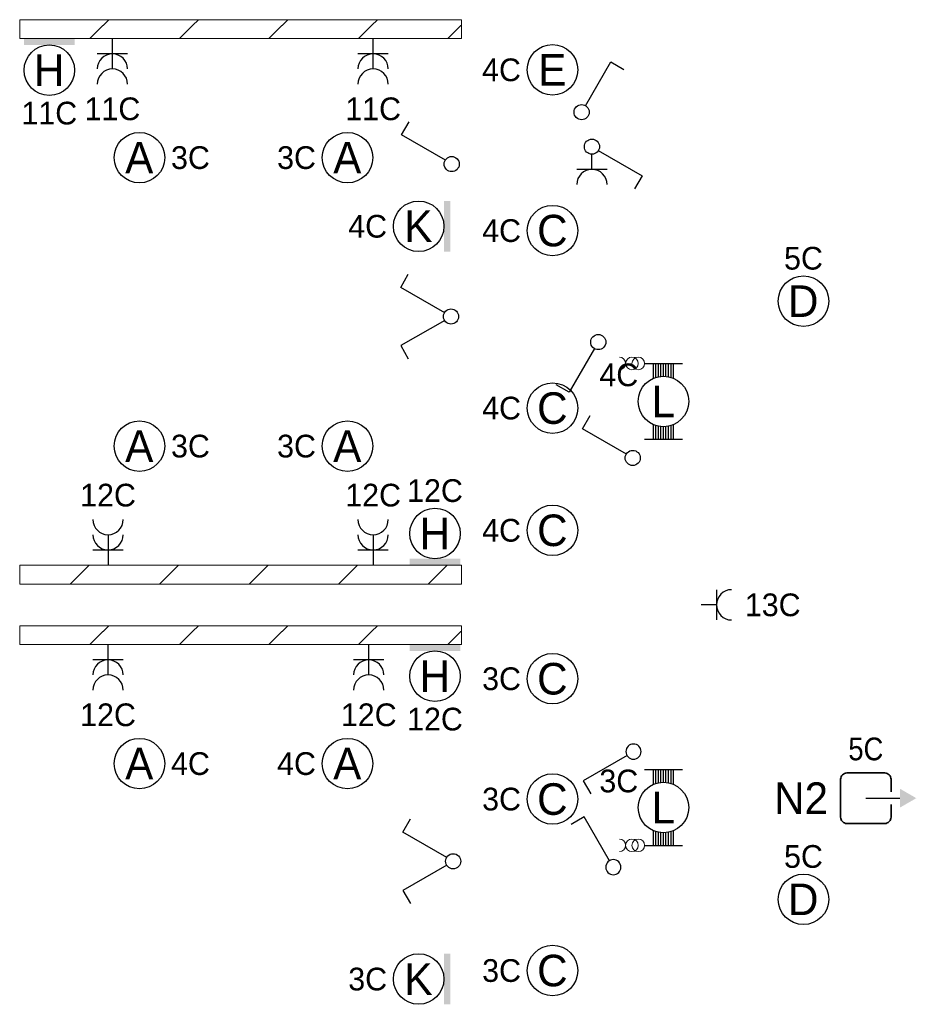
# Model space of a CAD drawing. Header units: millimetres. Extents: x 2866 to 82825, y 5804 to 55791.
# Tile 17 of 28: x 4098 to 11201, y 45595 to 53395. Entities that reach past the tile are written whole.
import ezdxf
from ezdxf.enums import TextEntityAlignment as Align

# ---------------------------------------------------------------- set-up
doc = ezdxf.new("R2010")
doc.units = ezdxf.units.MM
doc.linetypes.add('DGN Style 1', pattern=[5.322597, 0.008856, -5.31374])
for name, color, linetype, lineweight in [('Level 14', 1, 'Continuous', 0), ('Level 16', 1, 'Continuous', 0), ('Level 18', 1, 'Continuous', 0), ('Level 19', 1, 'Continuous', 0), ('Level 20', 1, 'Continuous', 0)]:
    doc.layers.add(name, color=color, linetype=linetype, lineweight=lineweight)
doc.styles.add('Style-WORKING', font='WORKING.shx')

# ---------------------------------------------------------------- blocks, each defined once
blk = doc.blocks.new('EA7')
at = {"layer": 'Level 18', "color": 3, "linetype": 'Continuous', "lineweight": 25}
blk.add_circle((-2.5, 0), 2, dxfattribs=at)
blk.add_solid([(0, -2), (0, 2), (-0.5, -2), (-0.5, 2)], dxfattribs=at)
at = {"layer": 'Level 18', "color": 1, "linetype": 'Continuous', "lineweight": 18, "style": 'Style-WORKING'}
blk.add_attdef('EA7_1076', text='', height=1.8, dxfattribs=at).set_placement((-2.2, 2.5), align=Align.CENTER)
blk.add_attdef('EA7_1077', text='', height=1.8, dxfattribs=at).set_placement((-5, 0), align=Align.MIDDLE_RIGHT)
at = {"layer": 'Level 18', "color": 2, "linetype": 'Continuous', "lineweight": 18, "style": 'Style-WORKING'}
blk.add_attdef('EA7_1075', text='', height=2.5, dxfattribs=at).set_placement((-2.517, 0), align=Align.MIDDLE_CENTER)
at = {"layer": 'Level 18', "color": 1, "linetype": 'Continuous', "lineweight": 18, "style": 'Style-WORKING'}
blk.add_attdef('EA7_1078', text='', height=1.8, dxfattribs=at).set_placement((-2.2, -2.5), align=Align.TOP_CENTER)
blk = doc.blocks.new('EA9')
at = {"layer": 'Level 18', "color": 3, "linetype": 'Continuous', "lineweight": 25}
blk.add_circle((0, -2.5), 2, dxfattribs=at)
blk.add_solid([(-2, -0.5), (2, -0.5), (-2, 0), (2, 0)], dxfattribs=at)
at = {"layer": 'Level 18', "color": 2, "linetype": 'Continuous', "lineweight": 18, "style": 'Style-WORKING'}
blk.add_attdef('EA9_893', text='', height=2.5, dxfattribs=at).set_placement((-0.017, -2.5), align=Align.MIDDLE_CENTER)
at = {"layer": 'Level 18', "color": 1, "linetype": 'Continuous', "lineweight": 18, "style": 'Style-WORKING'}
blk.add_attdef('EA9_894', text='', height=1.8, dxfattribs=at).set_placement((-1.9, -2.5), align=Align.MIDDLE_RIGHT)
blk.add_attdef('EA9_895', text='', height=1.8, dxfattribs=at).set_placement((2.5, -2.5), align=Align.MIDDLE_LEFT)
blk.add_attdef('EA9_896', text='', height=1.8, dxfattribs=at).set_placement((0, -5), align=Align.TOP_CENTER)
blk = doc.blocks.new('EA6')
at = {"layer": 'Level 18', "color": 3, "linetype": 'Continuous', "lineweight": 25}
blk.add_circle((0, 2.5), 2, dxfattribs=at)
blk.add_solid([(-2, 0), (2, 0), (-2, 0.5), (2, 0.5)], dxfattribs=at)
at = {"layer": 'Level 18', "color": 1, "linetype": 'Continuous', "lineweight": 18, "style": 'Style-WORKING'}
blk.add_attdef('EA6_887', text='', height=1.8, dxfattribs=at).set_placement((0, 5), align=Align.CENTER)
blk.add_attdef('EA6_888', text='', height=1.8, dxfattribs=at).set_placement((-1.9, 2.5), align=Align.MIDDLE_RIGHT)
at = {"layer": 'Level 18', "color": 2, "linetype": 'Continuous', "lineweight": 18, "style": 'Style-WORKING'}
blk.add_attdef('EA6_886', text='', height=2.5, dxfattribs=at).set_placement((-0.017, 2.5), align=Align.MIDDLE_CENTER)
at = {"layer": 'Level 18', "color": 1, "linetype": 'Continuous', "lineweight": 18, "style": 'Style-WORKING'}
blk.add_attdef('EA6_889', text='', height=1.8, dxfattribs=at).set_placement((2.5, 2.5), align=Align.MIDDLE_LEFT)
blk = doc.blocks.new('EG0')
at = {"layer": 'Level 20', "color": 3, "linetype": 'Continuous', "lineweight": 25}
blk.add_line((2, 0), (4.7, 0), dxfattribs=at)
at = {"layer": 'Level 20', "color": 4, "linetype": 'Continuous', "lineweight": 35, "flags": 128}
blk.add_lwpolyline([(4, 0.5), (4, 1.5), (4.001, 1.496, 0.414214), (3.501, 1.996), (3.5, 2), (0.5, 2), (0.501, 1.996, 0.414214), (0.001, 1.496), (0, 1.5), (0, -1.5), (0.001, -1.504, 0.414214), (0.501, -2.004), (0.5, -2), (3.5, -2), (3.501, -2.004, 0.414214), (4.001, -1.504), (4, -1.5), (4, -0.5)], format="xyb", dxfattribs=at)
at = {"layer": 'Level 20', "color": 3, "linetype": 'Continuous', "lineweight": 25, "extrusion": (0, 0, -1)}
blk.add_solid([(-6, 0), (-4.7, 0.75), (-4.7, -0.75)], dxfattribs=at)
at = {"layer": 'Level 20', "color": 2, "linetype": 'DGN Style 1', "lineweight": 18, "style": 'Style-WORKING', "width": 0.900036}
blk.add_attdef('EG0_2468', text='', height=2.5, dxfattribs=at).set_placement((2.37, 3), align=Align.CENTER)
at = {"layer": 'Level 20', "color": 1, "linetype": 'DGN Style 1', "lineweight": 0, "style": 'Style-WORKING', "width": 0.9}
blk.add_attdef('EG0_2461', text='', height=1.8, dxfattribs=at).set_placement((2, 3), align=Align.CENTER)
at = {"layer": 'Level 20', "color": 2, "linetype": 'DGN Style 1', "lineweight": 18, "style": 'Style-WORKING'}
blk.add_attdef('EG0_2465', text='', height=2.5, dxfattribs=at).set_placement((-0.993, 0), align=Align.MIDDLE_RIGHT)
at = {"layer": 'Level 20', "color": 1, "linetype": 'DGN Style 1', "lineweight": 0, "style": 'Style-WORKING'}
blk.add_attdef('EG0_2463', text='', height=1.8, dxfattribs=at).set_placement((-0.4, 0), align=Align.MIDDLE_RIGHT)
blk.add_attdef('EG0_2464', text='', height=1.8, dxfattribs=at).set_placement((6.25, 0), align=Align.MIDDLE_LEFT)
at = {"layer": 'Level 20', "color": 2, "linetype": 'DGN Style 1', "lineweight": 18, "style": 'Style-WORKING'}
blk.add_attdef('EG0_2467', text='', height=2.5, dxfattribs=at).set_placement((6.25, 0), align=Align.MIDDLE_LEFT)
blk.add_attdef('EG0_2466', text='', height=2.5, dxfattribs=at).set_placement((2.42, -3), align=Align.TOP_CENTER)
at = {"layer": 'Level 20', "color": 1, "linetype": 'DGN Style 1', "lineweight": 0, "style": 'Style-WORKING'}
blk.add_attdef('EG0_2462', text='', height=1.8, dxfattribs=at).set_placement((2.3, -3), align=Align.TOP_CENTER)
blk = doc.blocks.new('EC6')
at = {"layer": 'Level 18', "color": 3, "linetype": 'Continuous', "lineweight": 25}
blk.add_circle((0, 0), 2, dxfattribs=at)
at = {"layer": 'Level 18', "color": 1, "linetype": 'Continuous', "lineweight": 18, "style": 'Style-WORKING'}
blk.add_attdef('EC6_900', text='', height=1.8, dxfattribs=at).set_placement((0.3, 2.5), align=Align.CENTER)
blk.add_attdef('EC6_901', text='', height=1.8, dxfattribs=at).set_placement((-1.9, 0), align=Align.MIDDLE_RIGHT)
at = {"layer": 'Level 18', "color": 2, "linetype": 'Continuous', "lineweight": 18, "style": 'Style-WORKING'}
blk.add_attdef('EC6_899', text='', height=2.5, dxfattribs=at).set_placement((-0.017, 0), align=Align.MIDDLE_CENTER)
at = {"layer": 'Level 18', "color": 1, "linetype": 'Continuous', "lineweight": 18, "style": 'Style-WORKING'}
blk.add_attdef('EC6_903', text='', height=1.8, dxfattribs=at).set_placement((2.5, 0), align=Align.MIDDLE_LEFT)
blk.add_attdef('EC6_902', text='', height=1.8, dxfattribs=at).set_placement((0.3, -2.5), align=Align.TOP_CENTER)
blk = doc.blocks.new('EL6_2')
at = {"layer": 'Level 16', "color": 3, "linetype": 'Continuous', "lineweight": 25}
for p, q in [((1.2, 1.2), (1.2, -1.2)), ((2.4, 0), (0, 0))]:
    blk.add_line(p, q, dxfattribs=at)
for centre in [(2.405, 0), (3.605, 0)]:
    blk.add_arc(centre, 1.2, 90, 270, dxfattribs=at)
at = {"layer": 'Level 16', "color": 2, "linetype": 'Continuous', "lineweight": 18, "style": 'Style-WORKING'}
blk.add_attdef('EL6_2_6265', text='', height=1.8, rotation=270, dxfattribs=at).set_placement((4.66, -0.3), align=Align.CENTER)
blk.add_attdef('EL6_2_6266', text='', height=1.8, rotation=90, dxfattribs=at).set_placement((4.66, 0), align=Align.TOP_CENTER)
blk.add_attdef('EL6_2_6268', text='', height=1.8, rotation=180, dxfattribs=at).set_placement((4.06, 0), align=Align.MIDDLE_RIGHT)
blk.add_attdef('EL6_2_6267', text='', height=1.8, dxfattribs=at).set_placement((4.66, 0), align=Align.MIDDLE_LEFT)
blk = doc.blocks.new('EH0')
at = {"layer": 'Level 19', "color": 3, "linetype": 'Continuous', "lineweight": 25}
for p, q in [((0.3, 0.5), (2.3, 3.98)), ((2.3, 3.98), (3.34, 3.38))]:
    blk.add_line(p, q, dxfattribs=at)
blk.add_circle((-0.005, 0), 0.6, dxfattribs=at)
at = {"layer": 'Level 19', "color": 1, "linetype": 'Continuous', "lineweight": 0, "style": 'Style-WORKING'}
blk.add_attdef('EH0_6285', text='', height=1.8, rotation=90, dxfattribs=at).set_placement((2.42, 5), align=Align.MIDDLE_LEFT)
blk.add_attdef('EH0_6284', text='', height=1.8, rotation=270, dxfattribs=at).set_placement((2.42, 4.4), align=Align.MIDDLE_RIGHT)
blk.add_attdef('EH0_6286', text='', height=1.8, rotation=180, dxfattribs=at).set_placement((2.12, 4.5), align=Align.TOP_CENTER)
blk.add_attdef('EH0_6283', text='', height=1.8, dxfattribs=at).set_placement((2.72, 4.5), align=Align.CENTER)
blk = doc.blocks.new('EH6')
at = {"layer": 'Level 19', "color": 3, "linetype": 'Continuous', "lineweight": 25}
for p, q in [((-2.3, 3.98), (-3.34, 3.38)), ((-0.3, 0.5), (-2.3, 3.98)), ((0.3, 0.5), (2.3, 3.98)), ((2.3, 3.98), (3.36, 3.38))]:
    blk.add_line(p, q, dxfattribs=at)
blk.add_circle((0.005, 0), 0.6, dxfattribs=at)
at = {"layer": 'Level 19', "color": 1, "linetype": 'Continuous', "lineweight": 0, "style": 'Style-WORKING'}
for tag, p in [('EH6_6299', (-2.42, 5)), ('EH6_6295', (2.42, 5))]:
    blk.add_attdef(tag, text='', height=1.8, rotation=90, dxfattribs=at).set_placement(p, align=Align.MIDDLE_LEFT)
for tag, p in [('EH6_6298', (-2.42, 4.4)), ('EH6_6294', (2.42, 4.4))]:
    blk.add_attdef(tag, text='', height=1.8, rotation=270, dxfattribs=at).set_placement(p, align=Align.MIDDLE_RIGHT)
for tag, p in [('EH6_6300', (-2.72, 4.5)), ('EH6_6296', (2.12, 4.5))]:
    blk.add_attdef(tag, text='', height=1.8, rotation=180, dxfattribs=at).set_placement(p, align=Align.TOP_CENTER)
for tag, p in [('EH6_6297', (-2.12, 4.5)), ('EH6_6293', (2.72, 4.5))]:
    blk.add_attdef(tag, text='', height=1.8, dxfattribs=at).set_placement(p, align=Align.CENTER)
blk = doc.blocks.new('EK1')
at = {"layer": 'Level 19', "color": 3, "linetype": 'Continuous', "lineweight": 25}
for p, q in [((0.3, 0.5), (2.3, 3.98)), ((2.3, 3.98), (3.34, 3.38)), ((1.8, 1.2), (1.8, -1.2)), ((1.8, 0), (0.6, 0))]:
    blk.add_line(p, q, dxfattribs=at)
blk.add_circle((-0.005, 0), 0.6, dxfattribs=at)
blk.add_arc((2.995, 0), 1.2, 90, 270, dxfattribs=at)
at = {"layer": 'Level 19', "color": 1, "linetype": 'Continuous', "lineweight": 0, "style": 'Style-WORKING'}
blk.add_attdef('EK1_6325', text='', height=1.8, rotation=90, dxfattribs=at).set_placement((2.42, 5), align=Align.MIDDLE_LEFT)
blk.add_attdef('EK1_6324', text='', height=1.8, rotation=270, dxfattribs=at).set_placement((2.42, 4.4), align=Align.MIDDLE_RIGHT)
blk.add_attdef('EK1_6326', text='', height=1.8, rotation=180, dxfattribs=at).set_placement((2.12, 4.5), align=Align.TOP_CENTER)
blk.add_attdef('EK1_6323', text='', height=1.8, dxfattribs=at).set_placement((2.72, 4.5), align=Align.CENTER)
at = {"layer": 'Level 19', "color": 2, "linetype": 'Continuous', "lineweight": 0, "style": 'Style-WORKING'}
blk.add_attdef('EK1_6330', text='', height=1.8, rotation=90, dxfattribs=at).set_placement((4.04, 0.3), align=Align.TOP_CENTER)
blk.add_attdef('EK1_6329', text='', height=1.8, rotation=270, dxfattribs=at).set_placement((4.04, -0.3), align=Align.CENTER)
blk.add_attdef('EK1_6332', text='', height=1.8, rotation=180, dxfattribs=at).set_placement((3.44, 0), align=Align.MIDDLE_RIGHT)
blk.add_attdef('EK1_6331', text='', height=1.8, dxfattribs=at).set_placement((4.04, 0), align=Align.MIDDLE_LEFT)
blk = doc.blocks.new('EH0_1')
at = {"layer": 'Level 14', "color": 3, "linetype": 'Continuous', "lineweight": 25}
for p, q in [((0.3, 0.5), (2.3, 3.98)), ((2.3, 3.98), (3.36, 3.38))]:
    blk.add_line(p, q, dxfattribs=at)
blk.add_circle((0.005, 0), 0.6, dxfattribs=at)
at = {"layer": 'Level 14', "color": 1, "linetype": 'Continuous', "lineweight": 0, "style": 'Style-WORKING'}
blk.add_attdef('EH0_1_6348', text='', height=1.8, rotation=90, dxfattribs=at).set_placement((2.42, 5), align=Align.MIDDLE_LEFT)
blk.add_attdef('EH0_1_6347', text='', height=1.8, rotation=270, dxfattribs=at).set_placement((2.42, 4.4), align=Align.MIDDLE_RIGHT)
blk.add_attdef('EH0_1_6349', text='', height=1.8, rotation=180, dxfattribs=at).set_placement((2.12, 4.5), align=Align.TOP_CENTER)
blk.add_attdef('EH0_1_6346', text='', height=1.8, dxfattribs=at).set_placement((2.72, 4.5), align=Align.CENTER)
blk = doc.blocks.new('*U19')
at = {"layer": 'Level 18', "color": 3, "linetype": 'Continuous', "lineweight": 0, "extrusion": (0, 0, -1)}
for centre in [(-0.01, 0), (-1.01, 0)]:
    blk.add_circle(centre, 1, dxfattribs=at)
at = {"layer": 'Level 18', "color": 3, "linetype": 'Continuous', "lineweight": 0}
blk.add_arc((-1.99, 0), 1, 270.0063, 89.9937, dxfattribs=at)
blk = doc.blocks.new('EA3')
at = {"layer": 'Level 18', "color": 3, "linetype": 'Continuous', "lineweight": 25}
for p, q in [((-1.5, 3), (1.5, 3)), ((-0.8, 1.82), (-0.8, 3)), ((-0.6, 1.9), (-0.6, 3)), ((-0.4, 1.94), (-0.4, 3)), ((-0.2, 2), (-0.2, 3)), ((0, 2), (0, 3)), ((0.2, 2), (0.2, 3)), ((0.4, 1.94), (0.4, 3)), ((0.6, 1.9), (0.6, 3)), ((0.8, 1.82), (0.8, 3)), ((-0.8, -3), (-0.8, -1.82)), ((-0.6, -3), (-0.6, -1.9)), ((-0.4, -3), (-0.4, -1.96)), ((-0.2, -3), (-0.2, -2)), ((0, -3), (0, -2)), ((0.2, -3), (0.2, -2)), ((0.4, -3), (0.4, -1.96)), ((0.6, -3), (0.6, -1.9)), ((0.8, -3), (0.8, -1.82)), ((-1.5, -3), (1.5, -3))]:
    blk.add_line(p, q, dxfattribs=at)
blk.add_circle((0, -0.005), 2, dxfattribs=at)
at = {"layer": 'Level 18', "color": 1, "linetype": 'Continuous', "lineweight": 0, "style": 'Style-WORKING'}
blk.add_attdef('EA3_6380', text='', height=1.8, dxfattribs=at).set_placement((-2, 3), align=Align.TOP_RIGHT)
blk.add_attdef('EA3_6379', text='', height=1.8, dxfattribs=at).set_placement((2, 3), align=Align.TOP_LEFT)
at = {"layer": 'Level 18', "color": 2, "linetype": 'Continuous', "lineweight": 18, "style": 'Style-WORKING'}
blk.add_attdef('EA3_6376', text='', height=2.5, dxfattribs=at).set_placement((-0.021, -0.01), align=Align.MIDDLE_CENTER)
at = {"layer": 'Level 18', "color": 1, "linetype": 'Continuous', "lineweight": 0, "style": 'Style-WORKING'}
blk.add_attdef('EA3_6377', text='', height=1.8, dxfattribs=at).set_placement((-1.4, -3), align=Align.RIGHT)
blk.add_attdef('EA3_6378', (2, -3), '', height=1.8, dxfattribs=at)
blk = doc.blocks.new('EH6_1')
at = {"layer": 'Level 19', "color": 3, "linetype": 'Continuous', "lineweight": 25}
for p, q in [((-2.3, 3.98), (-3.36, 3.38)), ((-0.3, 0.5), (-2.3, 3.98)), ((0.3, 0.5), (2.3, 3.98)), ((2.3, 3.98), (3.34, 3.38))]:
    blk.add_line(p, q, dxfattribs=at)
at = {"layer": 'Level 19', "color": 3, "linetype": 'Continuous', "lineweight": 25, "extrusion": (0, 0, -1)}
blk.add_circle((0.005, 0), 0.6, dxfattribs=at)
at = {"layer": 'Level 19', "color": 1, "linetype": 'Continuous', "lineweight": 0, "style": 'Style-WORKING'}
for tag, p in [('EH6_1_6393', (-2.42, 5)), ('EH6_1_6389', (2.42, 5))]:
    blk.add_attdef(tag, text='', height=1.8, rotation=90, dxfattribs=at).set_placement(p, align=Align.MIDDLE_LEFT)
for tag, p in [('EH6_1_6392', (-2.42, 4.4)), ('EH6_1_6388', (2.42, 4.4))]:
    blk.add_attdef(tag, text='', height=1.8, rotation=270, dxfattribs=at).set_placement(p, align=Align.MIDDLE_RIGHT)
for tag, p in [('EH6_1_6394', (-2.72, 4.5)), ('EH6_1_6390', (2.12, 4.5))]:
    blk.add_attdef(tag, text='', height=1.8, rotation=180, dxfattribs=at).set_placement(p, align=Align.TOP_CENTER)
for tag, p in [('EH6_1_6391', (-2.12, 4.5)), ('EH6_1_6387', (2.72, 4.5))]:
    blk.add_attdef(tag, text='', height=1.8, dxfattribs=at).set_placement(p, align=Align.CENTER)
blk = doc.blocks.new('EL5')
at = {"layer": 'Level 16', "color": 3, "linetype": 'Continuous', "lineweight": 25}
for p, q in [((1.2, 1.2), (1.2, -1.2)), ((1.2, 0), (0, 0))]:
    blk.add_line(p, q, dxfattribs=at)
blk.add_arc((2.4, 0), 1.2, 90, 270, dxfattribs=at)
at = {"layer": 'Level 16', "color": 2, "linetype": 'Continuous', "lineweight": 18, "style": 'Style-WORKING'}
blk.add_attdef('EL5_8624', text='', height=1.8, rotation=90, dxfattribs=at).set_placement((3.45, 0.3), align=Align.TOP_CENTER)
blk.add_attdef('EL5_8623', text='', height=1.8, rotation=270, dxfattribs=at).set_placement((3.45, -0.3), align=Align.CENTER)
blk.add_attdef('EL5_8626', text='', height=1.8, rotation=180, dxfattribs=at).set_placement((2.85, 0), align=Align.MIDDLE_RIGHT)
blk.add_attdef('EL5_8625', text='', height=1.8, dxfattribs=at).set_placement((3.45, 0), align=Align.MIDDLE_LEFT)

msp = doc.modelspace()

# ---------------------------------------------------------------- hatches: boundary and pattern name
at = {"layer": 'Level 14', "linetype": 'Continuous', "lineweight": 18}
h = msp.add_hatch(dxfattribs=at)
h.set_pattern_fill('EZ7', color=2, style=0, pattern_type=2)
h.set_pattern_definition([(45, (6175.73, 52639.1), (-709, 6e-14), [1001.26, -1.41])])
h.paths.add_polyline_path([(7597.7, 53394.7), (4097.7, 53394.7), (4097.7, 53244.7), (7597.7, 53244.7)])
h = msp.add_hatch(dxfattribs=at)
h.set_pattern_fill('EZ7', color=2, style=0, pattern_type=2)
h.set_pattern_definition([(45, (6590.43, 49599.84), (-709, 6e-14), [1001.26, -1.41])])
h.paths.add_polyline_path([(4097.7, 48924.7), (7597.7, 48924.7), (7597.7, 49074.7), (4097.7, 49074.7)])
h = msp.add_hatch(dxfattribs=at)
h.set_pattern_fill('EZ7', color=2, style=0, pattern_type=2)
h.set_pattern_definition([(45, (6175.73, 47839.1), (-709, 6e-14), [1001.26, -1.41])])
h.paths.add_polyline_path([(7597.7, 48594.7), (4097.7, 48594.7), (4097.7, 48444.7), (7597.7, 48444.7)])

# ---------------------------------------------------------------- linework, layer by layer
at = {"layer": 'Level 14', "color": 3, "linetype": 'CONTINUOUS', "lineweight": 0}
for p, q in [((7597.7, 53394.7), (4097.7, 53394.7)), ((4097.7, 53394.7), (4097.7, 53319.7)), ((7597.7, 53394.7), (7597.7, 53319.7)), ((4097.7, 53244.7), (4097.7, 53319.7)), ((7597.7, 53244.7), (7597.7, 53319.7)), ((7597.7, 53244.7), (4097.7, 53244.7)), ((4097.7, 49074.7), (4097.7, 48999.7)), ((4097.7, 49074.7), (7597.7, 49074.7)), ((7597.7, 49074.7), (7597.7, 48999.7)), ((4097.7, 48924.7), (4097.7, 48999.7)), ((7597.7, 48924.7), (7597.7, 48999.7)), ((4097.7, 48924.7), (7597.7, 48924.7)), ((7597.7, 48594.7), (4097.7, 48594.7)), ((4097.7, 48594.7), (4097.7, 48519.7)), ((7597.7, 48594.7), (7597.7, 48519.7)), ((4097.7, 48444.7), (4097.7, 48519.7)), ((7597.7, 48444.7), (7597.7, 48519.7)), ((7597.7, 48444.7), (4097.7, 48444.7))]:
    msp.add_line(p, q, dxfattribs=at)

# ---------------------------------------------------------------- block references
at = {"layer": 'Level 14', "color": 3, "linetype": 'Continuous', "lineweight": 25, "xscale": 100, "yscale": 100, "zscale": 100, "rotation": 90}
msp.add_blockref('EH0_1', (8954.3, 49922.6), dxfattribs=at)
at = {"layer": 'Level 16', "color": 3, "linetype": 'Continuous', "lineweight": 25, "xscale": 100, "yscale": 100, "zscale": 100, "rotation": 270}
for p, values in [((4832.4, 53244.7), {'EL6_2_6266': '11C'}), ((6897.7, 53244.7), {'EL6_2_6266': '11C'}), ((4797.7, 48444.7), {'EL6_2_6266': '12C'}), ((6863.1, 48444.7), {'EL6_2_6266': '12C'})]:
    msp.add_blockref('EL6_2', p, dxfattribs=at).add_auto_attribs(values)
at = {"layer": 'Level 16', "color": 3, "linetype": 'Continuous', "lineweight": 25}
ref = msp.add_blockref('EL6_2', (4797.7, 49074.7), dxfattribs=dict(at, xscale=100, yscale=100, zscale=100, rotation=90))
ref.add_attrib('EL6_2_6265', '12C', dxfattribs={"color": 2, "linetype": 'Continuous', "lineweight": 18, "height": 180, "style": 'Style-WORKING'}).set_placement((4797.7, 49538.7), align=Align.CENTER)
ref = msp.add_blockref('EL6_2', (6897.7, 49074.7), dxfattribs=dict(at, xscale=100, yscale=100, zscale=100, rotation=90))
ref.add_attrib('EL6_2_6265', '12C', dxfattribs={"color": 2, "linetype": 'Continuous', "lineweight": 18, "height": 180, "style": 'Style-WORKING'}).set_placement((6897.7, 49538.7), align=Align.CENTER)
at = {"layer": 'Level 16', "color": 3, "linetype": 'Continuous', "lineweight": 25, "xscale": 100, "yscale": 100, "zscale": 100}
msp.add_blockref('EL5', (9497.7, 48759.7), dxfattribs=at).add_auto_attribs({'EL5_8625': '13C'})
at = {"layer": 'Level 18', "color": 3, "linetype": 'Continuous', "lineweight": 25, "xscale": 100, "yscale": 100, "zscale": 100}
for name, p, values in [('EA9', (4332.4, 53244.7), {'EA9_893': 'H', 'EA9_896': '11C'}), ('EC6', (5046.6, 52302.2), {'EC6_899': 'A', 'EC6_903': '3C'}), ('EA7', (7508.2, 51758.4), {'EA7_1075': 'K', 'EA7_1077': '4C'}), ('EA3', (9197.7, 50371.5), {'EA3_6376': 'L', 'EA3_6380': '4C'}), ('EC6', (5046.6, 50017.2), {'EC6_899': 'A', 'EC6_903': '3C'}), ('EA6', (7387.7, 49074.7), {'EA6_886': 'H', 'EA6_887': '12C'}), ('EA9', (7387.7, 48444.7), {'EA9_893': 'H', 'EA9_896': '12C'}), ('EC6', (5046.6, 47502.2), {'EC6_899': 'A', 'EC6_903': '4C'}), ('EA3', (9197.7, 47154.6), {'EA3_6376': 'L', 'EA3_6380': '3C'}), ('EA7', (7508.2, 45795.5), {'EA7_1075': 'K', 'EA7_1077': '3C'})]:
    msp.add_blockref(name, p, dxfattribs=at).add_auto_attribs(values)
at = {"layer": 'Level 18', "color": 3, "linetype": 'Continuous', "lineweight": 25}
ref = msp.add_blockref('EC6', (8318.5, 52997.6), dxfattribs=dict(at, xscale=100, yscale=100, zscale=100))
ref.add_attrib('EC6_899', 'E', dxfattribs={"color": 2, "linetype": 'Continuous', "lineweight": 18, "height": 250, "style": 'Style-WORKING'}).set_placement((8316.8, 52997.6), align=Align.MIDDLE_CENTER)
ref.add_attrib('EC6_901', '4C', dxfattribs={"color": 1, "linetype": 'Continuous', "lineweight": 18, "height": 180, "style": 'Style-WORKING'}).set_placement((8068.5, 52997.6), align=Align.MIDDLE_RIGHT)
ref = msp.add_blockref('EC6', (6694.6, 52302.2), dxfattribs=dict(at, xscale=100, yscale=100, zscale=100))
ref.add_attrib('EC6_899', 'A', dxfattribs={"color": 2, "linetype": 'Continuous', "lineweight": 18, "height": 250, "style": 'Style-WORKING'}).set_placement((6692.9, 52302.2), align=Align.MIDDLE_CENTER)
ref.add_attrib('EC6_901', '3C', dxfattribs={"color": 1, "linetype": 'Continuous', "lineweight": 18, "height": 180, "style": 'Style-WORKING'}).set_placement((6444.6, 52302.2), align=Align.MIDDLE_RIGHT)
ref = msp.add_blockref('EC6', (8319.1, 51724.1), dxfattribs=dict(at, xscale=100, yscale=100, zscale=100))
ref.add_attrib('EC6_899', 'C', dxfattribs={"color": 2, "linetype": 'Continuous', "lineweight": 18, "height": 250, "style": 'Style-WORKING'}).set_placement((8317.5, 51724.1), align=Align.MIDDLE_CENTER)
ref.add_attrib('EC6_901', '4C', dxfattribs={"color": 1, "linetype": 'Continuous', "lineweight": 18, "height": 180, "style": 'Style-WORKING'}).set_placement((8069.1, 51724.1), align=Align.MIDDLE_RIGHT)
ref = msp.add_blockref('EC6', (10306.8, 51165.2), dxfattribs=dict(at, xscale=100, yscale=100, zscale=100))
ref.add_attrib('EC6_899', 'D', dxfattribs={"color": 2, "linetype": 'Continuous', "lineweight": 18, "height": 250, "style": 'Style-WORKING'}).set_placement((10305.1, 51165.2), align=Align.MIDDLE_CENTER)
ref.add_attrib('EC6_900', '5C', dxfattribs={"color": 1, "linetype": 'Continuous', "lineweight": 18, "height": 180, "style": 'Style-WORKING'}).set_placement((10306.8, 51415.2), align=Align.CENTER)
at = {"layer": 'Level 18', "color": 3, "linetype": 'Continuous', "lineweight": 0, "xscale": 50, "yscale": 50, "zscale": 50}
msp.add_blockref('*U19', (8947.7, 50671.5), dxfattribs=at)
at = {"layer": 'Level 18', "color": 3, "linetype": 'Continuous', "lineweight": 25}
ref = msp.add_blockref('EC6', (8319.1, 50318.2), dxfattribs=dict(at, xscale=100, yscale=100, zscale=100))
ref.add_attrib('EC6_899', 'C', dxfattribs={"color": 2, "linetype": 'Continuous', "lineweight": 18, "height": 250, "style": 'Style-WORKING'}).set_placement((8317.5, 50318.2), align=Align.MIDDLE_CENTER)
ref.add_attrib('EC6_901', '4C', dxfattribs={"color": 1, "linetype": 'Continuous', "lineweight": 18, "height": 180, "style": 'Style-WORKING'}).set_placement((8069.1, 50318.2), align=Align.MIDDLE_RIGHT)
ref = msp.add_blockref('EC6', (6694.6, 50017.2), dxfattribs=dict(at, xscale=100, yscale=100, zscale=100))
ref.add_attrib('EC6_899', 'A', dxfattribs={"color": 2, "linetype": 'Continuous', "lineweight": 18, "height": 250, "style": 'Style-WORKING'}).set_placement((6692.9, 50017.2), align=Align.MIDDLE_CENTER)
ref.add_attrib('EC6_901', '3C', dxfattribs={"color": 1, "linetype": 'Continuous', "lineweight": 18, "height": 180, "style": 'Style-WORKING'}).set_placement((6444.6, 50017.2), align=Align.MIDDLE_RIGHT)
ref = msp.add_blockref('EC6', (8319.1, 49350.2), dxfattribs=dict(at, xscale=100, yscale=100, zscale=100))
ref.add_attrib('EC6_899', 'C', dxfattribs={"color": 2, "linetype": 'Continuous', "lineweight": 18, "height": 250, "style": 'Style-WORKING'}).set_placement((8317.5, 49350.1), align=Align.MIDDLE_CENTER)
ref.add_attrib('EC6_901', '4C', dxfattribs={"color": 1, "linetype": 'Continuous', "lineweight": 18, "height": 180, "style": 'Style-WORKING'}).set_placement((8069.1, 49350.2), align=Align.MIDDLE_RIGHT)
ref = msp.add_blockref('EC6', (8319.1, 48174.4), dxfattribs=dict(at, xscale=100, yscale=100, zscale=100))
ref.add_attrib('EC6_899', 'C', dxfattribs={"color": 2, "linetype": 'Continuous', "lineweight": 18, "height": 250, "style": 'Style-WORKING'}).set_placement((8317.5, 48174.4), align=Align.MIDDLE_CENTER)
ref.add_attrib('EC6_901', '3C', dxfattribs={"color": 1, "linetype": 'Continuous', "lineweight": 18, "height": 180, "style": 'Style-WORKING'}).set_placement((8069.1, 48174.4), align=Align.MIDDLE_RIGHT)
ref = msp.add_blockref('EC6', (6694.6, 47502.2), dxfattribs=dict(at, xscale=100, yscale=100, zscale=100))
ref.add_attrib('EC6_899', 'A', dxfattribs={"color": 2, "linetype": 'Continuous', "lineweight": 18, "height": 250, "style": 'Style-WORKING'}).set_placement((6692.9, 47502.2), align=Align.MIDDLE_CENTER)
ref.add_attrib('EC6_901', '4C', dxfattribs={"color": 1, "linetype": 'Continuous', "lineweight": 18, "height": 180, "style": 'Style-WORKING'}).set_placement((6444.6, 47502.2), align=Align.MIDDLE_RIGHT)
ref = msp.add_blockref('EC6', (8319.1, 47221.3), dxfattribs=dict(at, xscale=100, yscale=100, zscale=100))
ref.add_attrib('EC6_899', 'C', dxfattribs={"color": 2, "linetype": 'Continuous', "lineweight": 18, "height": 250, "style": 'Style-WORKING'}).set_placement((8317.5, 47221.3), align=Align.MIDDLE_CENTER)
ref.add_attrib('EC6_901', '3C', dxfattribs={"color": 1, "linetype": 'Continuous', "lineweight": 18, "height": 180, "style": 'Style-WORKING'}).set_placement((8069.1, 47221.3), align=Align.MIDDLE_RIGHT)
at = {"layer": 'Level 18', "color": 3, "linetype": 'Continuous', "lineweight": 0, "extrusion": (0, 0, -1), "xscale": 50, "yscale": 50, "zscale": 50, "rotation": 180}
msp.add_blockref('*U19', (-8947.7, 46854.6), dxfattribs=at)
at = {"layer": 'Level 18', "color": 3, "linetype": 'Continuous', "lineweight": 25}
ref = msp.add_blockref('EC6', (10306.8, 46426.6), dxfattribs=dict(at, xscale=100, yscale=100, zscale=100))
ref.add_attrib('EC6_899', 'D', dxfattribs={"color": 2, "linetype": 'Continuous', "lineweight": 18, "height": 250, "style": 'Style-WORKING'}).set_placement((10305.1, 46426.6), align=Align.MIDDLE_CENTER)
ref.add_attrib('EC6_900', '5C', dxfattribs={"color": 1, "linetype": 'Continuous', "lineweight": 18, "height": 180, "style": 'Style-WORKING'}).set_placement((10306.8, 46676.6), align=Align.CENTER)
ref = msp.add_blockref('EC6', (8319.1, 45863), dxfattribs=dict(at, xscale=100, yscale=100, zscale=100))
ref.add_attrib('EC6_899', 'C', dxfattribs={"color": 2, "linetype": 'Continuous', "lineweight": 18, "height": 250, "style": 'Style-WORKING'}).set_placement((8317.5, 45863), align=Align.MIDDLE_CENTER)
ref.add_attrib('EC6_901', '3C', dxfattribs={"color": 1, "linetype": 'Continuous', "lineweight": 18, "height": 180, "style": 'Style-WORKING'}).set_placement((8069.1, 45863), align=Align.MIDDLE_RIGHT)
at = {"layer": 'Level 19', "color": 3, "linetype": 'Continuous', "lineweight": 25, "xscale": 100, "yscale": 100, "zscale": 100}
msp.add_blockref('EH0', (8550, 52662.1), dxfattribs=at)
for name, p, rotation in [('EH0', (7520.1, 52251.7), 90), ('EK1', (8631, 52388.5), 270), ('EH6', (7514.5, 51043.1), 90), ('EH0', (8680.7, 50841.1), 180)]:
    msp.add_blockref(name, p, dxfattribs=dict(at, rotation=rotation))
at = {"layer": 'Level 19', "color": 3, "linetype": 'Continuous', "lineweight": 25, "extrusion": (0, 0, -1), "xscale": 100, "yscale": 100, "zscale": 100, "rotation": 270}
for name, p in [('EH0', (-8960, 47596.6)), ('EH6_1', (-7531.4, 46727.7))]:
    msp.add_blockref(name, p, dxfattribs=at)
at = {"layer": 'Level 19', "color": 3, "linetype": 'Continuous', "lineweight": 25, "extrusion": (0, 0, -1), "xscale": 100, "yscale": 100, "zscale": 100}
msp.add_blockref('EH0', (-8800, 46681.5), dxfattribs=at)
at = {"layer": 'Level 20', "color": 4, "linetype": 'Continuous', "lineweight": 35, "xscale": 100, "yscale": 100, "zscale": 100}
msp.add_blockref('EG0', (10600.8, 47228.3), dxfattribs=at).add_auto_attribs({'EG0_2461': '5C', 'EG0_2465': 'N2'})

doc.saveas('drawing.dxf')
